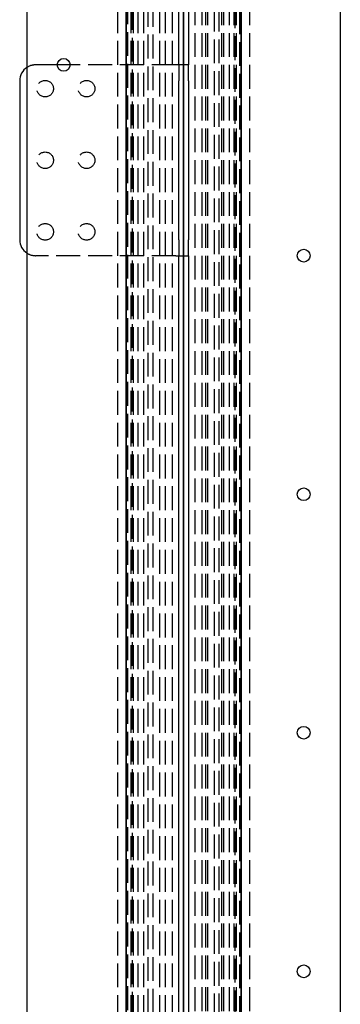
# Model space of a CAD drawing. Header units: millimetres. Extents: x -52 to 53, y -10 to 1210.
# Tile 6 of 10: x -52 to 49, y 335 to 644. Entities that reach past the tile are written whole.
import ezdxf

# ---------------------------------------------------------------- set-up
doc = ezdxf.new("R2010")
doc.units = ezdxf.units.MM
doc.header["$LTSCALE"] = 50
doc.linetypes.add('ALLCAD_Strich', pattern=[0.2, 0.15, -0.05])
doc.layers.add('BESCH_KONT_sich_schn_grun_2d', color=10, linetype='Continuous')
doc.layers.add('BESCH_KONT_sich_schn_seit_2d', color=160, linetype='Continuous')

msp = doc.modelspace()

# ---------------------------------------------------------------- linework, layer by layer
at = {"layer": 'BESCH_KONT_sich_schn_grun_2d', "linetype": 'Continuous'}
for p, q in [((-18, 5), (-18, 1200)), ((18, 1195), (18, 0)), ((-1.5, 630), (-1.5, 1005)), ((1.5, 1005), (1.5, 630)), ((-49.2, 233.48), (-49.2, 1000)), ((-18.2, 1000), (-18.2, 200)), ((18.2, 200), (18.2, 1000)), ((49.2, 966.52), (49.2, 200)), ((-35.7, 630), (-39.7, 630)), ((-1.5, 630), (-1.5, 625)), ((1.5, 630), (-1.5, 630)), ((1.5, 625), (1.5, 630)), ((-51.5, 625), (-51.5, 575)), ((-1.5, 575), (-1.5, 625)), ((1.5, 625), (1.5, 575)), ((-1.5, 575), (-1.5, 570)), ((1.5, 570), (1.5, 575)), ((-1.5, 195), (-1.5, 570)), ((-1.5, 570), (1.5, 570)), ((1.5, 570), (1.5, 195))]:
    msp.add_line(p, q, dxfattribs=at)
at = {"layer": 'BESCH_KONT_sich_schn_grun_2d', "linetype": 'ALLCAD_Strich'}
for p, q in [((-16.03, 1.02), (-16.03, 1200)), ((-11.1, 2), (-11.1, 1198)), ((-9.6, 2), (-9.6, 1198)), ((-3.5, 0), (-3.5, 1200)), ((3.5, 1200), (3.5, 0)), ((5.7, 1200), (5.7, 200)), ((6.9, 1200), (6.9, 0)), ((7.45, 1200), (7.45, 200)), ((9.6, 1198), (9.6, 2)), ((11.1, 1198), (11.1, 2)), ((11.9, 1200), (11.9, 0)), ((12.5, 1200), (12.5, 200)), ((14.25, 1200), (14.25, 200)), ((15.75, 1200), (15.75, 200)), ((16.03, 1198.98), (16.03, 0)), ((16.45, 1200), (16.45, 200)), ((17.5, 1197.18), (17.5, 200)), ((-20.7, 200), (-20.7, 1000)), ((-17.5, 2.82), (-17.5, 1000)), ((-16.45, 0), (-16.45, 1000)), ((-15.75, 0), (-15.75, 1000)), ((-14.25, 0), (-14.25, 1000)), ((-12.5, 0), (-12.5, 1000)), ((-7.45, 0), (-7.45, 1000)), ((-5.7, 0), (-5.7, 1000)), ((20.7, 1000), (20.7, 200)), ((-39.7, 630), (-46.5, 630)), ((-2.5, 630), (-35.7, 630)), ((-1.5, 630), (-2.5, 630)), ((-2.5, 570), (-46.5, 570)), ((-2.5, 570), (-1.5, 570))]:
    msp.add_line(p, q, dxfattribs=at)
at = {"layer": 'BESCH_KONT_sich_schn_grun_2d', "linetype": 'Continuous'}
for centre in [(-37.7, 630), (37.7, 570), (37.7, 495), (37.7, 420), (37.7, 345)]:
    msp.add_circle(centre, 2, dxfattribs=at)
at = {"layer": 'BESCH_KONT_sich_schn_grun_2d', "linetype": 'ALLCAD_Strich'}
for centre in [(-43.5, 622.5), (-30.5, 622.5), (-43.5, 600), (-30.5, 600), (-43.5, 577.5), (-30.5, 577.5)]:
    msp.add_circle(centre, 2.6, dxfattribs=at)
at = {"layer": 'BESCH_KONT_sich_schn_grun_2d', "linetype": 'Continuous'}
for centre, start, end in [((-46.5, 625), 122.6836, 180), ((-46.5, 575), 180, 237.3164)]:
    msp.add_arc(centre, 5, start, end, dxfattribs=at)
at = {"layer": 'BESCH_KONT_sich_schn_grun_2d', "linetype": 'ALLCAD_Strich'}
for centre, start, end in [((-46.5, 625), 90, 122.6836), ((-46.5, 575), 237.3164, 270)]:
    msp.add_arc(centre, 5, start, end, dxfattribs=at)
at = {"layer": 'BESCH_KONT_sich_schn_seit_2d', "linetype": 'Continuous'}
for p, q in [((0, 5, -69.14), (0, 1200, -69.14)), ((0, 1.02, -68.6), (0, 1200, -68.6)), ((0, 1200, -73), (0, 0, -73)), ((0, 1000, -2.5), (0, 230, -2.5)), ((0, 233.48), (0, 1000)), ((0, 200, -64), (0, 1000, -64)), ((0, 630, -93), (0, 625, -93)), ((0, 625, -90), (0, 630, -90)), ((0, 630, -73), (0, 630, -89)), ((0, 630, -89), (0, 630, -90)), ((0, 630, -90), (0, 630, -93)), ((0, 625, -93), (0, 575, -93)), ((0, 625, -90), (0, 575, -90)), ((0, 575, -93), (0, 570, -93)), ((0, 570, -90), (0, 575, -90)), ((0, 570, -93), (0, 570, -90)), ((0, 570, -89), (0, 570, -73)), ((0, 570, -90), (0, 570, -89))]:
    msp.add_line(p, q, dxfattribs=at)
at = {"layer": 'BESCH_KONT_sich_schn_seit_2d', "linetype": 'ALLCAD_Strich'}
for p, q in [((0, 1200, -4.1), (0, 0, -4.1)), ((0, 1200, -71), (0, 0, -71)), ((0, 1200, -49.64), (0, 0, -49.64)), ((0, 1200, -54.64), (0, 0, -54.64)), ((0, 200, -6.5), (0, 1000, -6.5)), ((0, 200, -5.96), (0, 1000, -5.96)), ((0, 0, -58.79), (0, 1000, -58.79)), ((0, 0, -62.06), (0, 1000, -62.06)), ((0, 0, -61.56), (0, 1000, -61.56)), ((0, 200, -57.75), (0, 1000, -57.75)), ((0, 200, -63.4), (0, 1000, -63.4)), ((0, 0, -63.1), (0, 1000, -63.1)), ((0, 0, -57.2), (0, 1000, -57.2)), ((0, 0, -17.9), (0, 1000, -17.9)), ((0, 0, -12), (0, 1000, -12)), ((0, 200, -11.7), (0, 1000, -11.7)), ((0, 200, -17.35), (0, 1000, -17.35)), ((0, 0, -13.54), (0, 1000, -13.54)), ((0, 0, -13.04), (0, 1000, -13.04)), ((0, 0, -16.31), (0, 1000, -16.31)), ((0, 200, -19.74), (0, 1000, -19.74)), ((0, 200, -48.93), (0, 1000, -48.93)), ((0, 200, -26.17), (0, 1000, -26.17)), ((0, 200, -55.36), (0, 1000, -55.36)), ((0, 1000, -2.1), (0, 200, -2.1)), ((0, 0, -59.69), (0, 1000, -59.69)), ((0, 0, -60.3), (0, 1000, -60.3)), ((0, 0, -62.05), (0, 1000, -62.05)), ((0, 0, -57.94), (0, 1000, -57.94)), ((0, 0, -17.16), (0, 1000, -17.16)), ((0, 0, -13.05), (0, 1000, -13.05)), ((0, 0, -14.8), (0, 1000, -14.8)), ((0, 0, -15.41), (0, 1000, -15.41)), ((0, 2, -38.3), (0, 1000, -38.3)), ((0, 2, -36.8), (0, 1000, -36.8)), ((0, 632, -2.5), (0, 632)), ((0, 630, -8.7), (0, 630, -73)), ((0, 628, -2.5), (0, 628)), ((0, 625.1, -90), (0, 625.1, -93)), ((0, 575, -3.7), (0, 625, -3.7)), ((0, 619.9, -90), (0, 619.9, -93)), ((0, 602.6, -90), (0, 602.6, -93)), ((0, 597.4, -90), (0, 597.4, -93)), ((0, 580.1, -90), (0, 580.1, -93)), ((0, 574.9, -90), (0, 574.9, -93)), ((0, 572, -2.5), (0, 572)), ((0, 570, -73), (0, 570, -8.7)), ((0, 568, -2.5), (0, 568)), ((0, 497, -2.5), (0, 497)), ((0, 493, -2.5), (0, 493)), ((0, 422, -2.5), (0, 422)), ((0, 418, -2.5), (0, 418)), ((0, 347, -2.5), (0, 347)), ((0, 343, -2.5), (0, 343))]:
    msp.add_line(p, q, dxfattribs=at)
at = {"layer": 'BESCH_KONT_sich_schn_seit_2d', "linetype": 'ALLCAD_Strich', "extrusion": (-1, 0, 0)}
for centre, start, end in [((-625, -8.7), 90, 180), ((-575, -8.7), 0, 90)]:
    msp.add_arc(centre, 5, start, end, dxfattribs=at)

doc.saveas('drawing.dxf')
